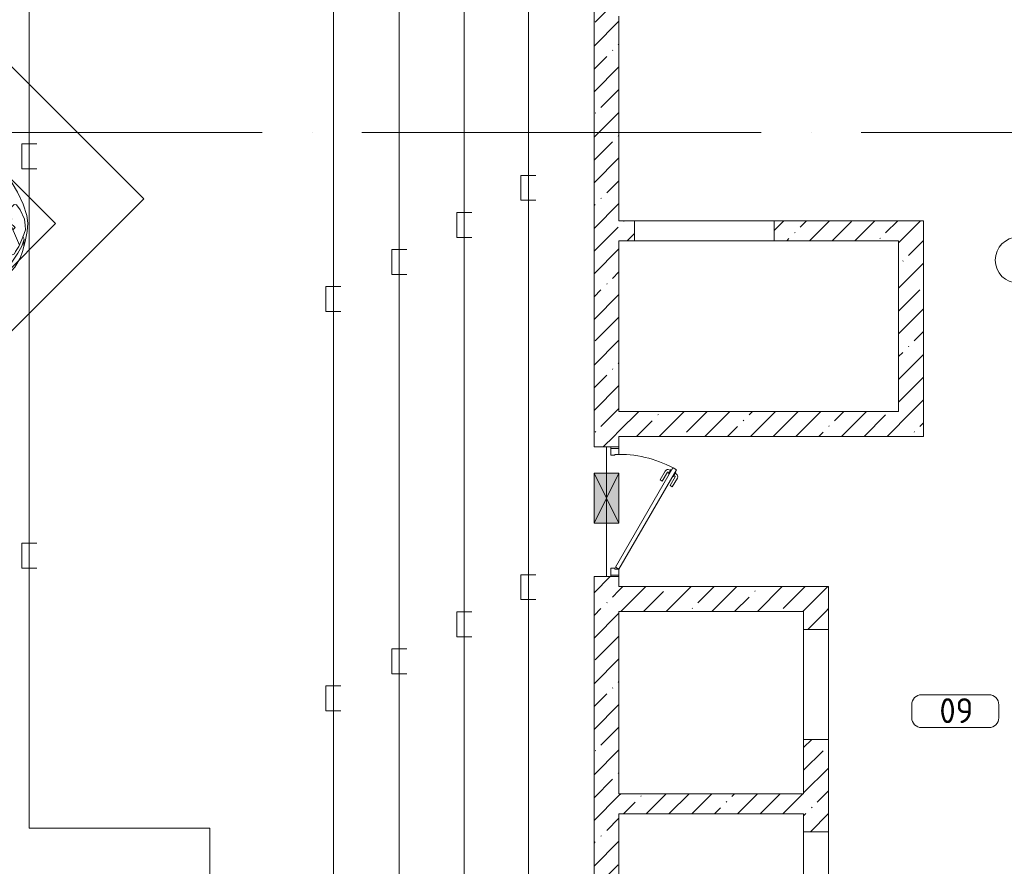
# Model space of a CAD drawing. Header units: millimetres. Extents: x -32229 to 291619, y -13689 to 125138.
# Tile 100 of 256: x 88952 to 98815, y 20798 to 29279. Entities that reach past the tile are written whole.
import ezdxf

# ---------------------------------------------------------------- set-up
doc = ezdxf.new("R2010")
doc.units = ezdxf.units.MM
doc.linetypes.add('ADSK_Линия сетки', pattern=[5000, 4000, -500, 0, -500])
for name, color, linetype, lineweight in [('A-____-NOTE-TEXT', 7, 'Continuous', 18), ('A-AREA-____-IDEN', 7, 'Continuous', 9), ('A-DETL-GENF-OTLN', 7, 'Continuous', 18), ('A-DOOR-____-MCUT', 7, 'Continuous', 9), ('A-DOOR-____-OTLN', 7, 'Continuous', 18), ('A-DOOR-FRAM-MCUT', 7, 'Continuous', 9), ('A-DOOR-OPNG-OTLN', 7, 'Continuous', 18), ('A-FLOR-____-OTLN', 7, 'Continuous', 18), ('A-GLAZ-____-MCUT', 7, 'Continuous', 9), ('A-GLAZ-____-OTLN', 7, 'Continuous', 18), ('A-WALL-____-MCUT', 7, 'Continuous', 40), ('A-WALL-____-PATT', 7, 'Continuous', 40), ('C-PRKG-____-OTLN', 7, 'Continuous', 18), ('S-GRID-____-OTLN', 7, 'Continuous', 9)]:
    doc.layers.add(name, color=color, linetype=linetype, lineweight=lineweight)
doc.layers.add('A-DETL-____-OTLN', color=7, linetype='Continuous', lineweight=9, true_color=0x00a600)
doc.styles.add('GOST Common_9', font='GOST_Common.ttf', dxfattribs={"height": 250})
pattern_1 = [(45, (0, 0), (-228.0985, 228.0985), []), (45, (228.1, 0), (-228.0985, 228.0985), [403.225, -80.645, 6.706, -73.939])]

# ---------------------------------------------------------------- blocks, each defined once
blk = doc.blocks.new('КР-Проем - Настраиваемый-4938767--02 ЭМ')
at = {"layer": 'A-DOOR-OPNG-OTLN', "color": 253, "lineweight": 13, "true_color": 0xaaaaaa}
for p, q in [((-700, 100), (700, 100)), ((-700, -100), (700, -100))]:
    blk.add_line(p, q, dxfattribs=at)
blk = doc.blocks.new('КР-Проем - Настраиваемый-4846183--02 ЭМ')
at = {"layer": 'A-DOOR-OPNG-OTLN', "color": 253, "lineweight": 13, "true_color": 0xaaaaaa}
for p, q in [((-550, 125), (550, 125)), ((-550, -125), (550, -125))]:
    blk.add_line(p, q, dxfattribs=at)
blk = doc.blocks.new('АР_Машиноместо - 4900x2400_М__5300х2500_-2211001--02 ЭМ')
at = {"layer": 'A-DETL-GENF-OTLN', "color": 253, "lineweight": 13, "true_color": 0xaaaaaa}
for p, q in [((943.3, -845.1), (815.8, -891)), ((1044.2, -818.6), (943.3, -845.1)), ((1132.7, -806), (1044.2, -818.6)), ((1250, -800), (1132.7, -806)), ((1250, -800), (1367.3, -806)), ((1367.3, -806), (1455.8, -818.6)), ((1455.8, -818.6), (1556.7, -845.1)), ((1556.7, -845.1), (1684.2, -891)), ((711.9, -946.2), (647.2, -992.8)), ((800.1, -952.6), (700.9, -989.1)), ((815.8, -891), (711.9, -946.2)), ((859, -944.1), (800.1, -952.6)), ((877.7, -958.9), (859, -944.1)), ((877.7, -991.4), (877.7, -958.9)), ((1127.4, -979.8), (1000.2, -994.5)), ((1250, -977.6), (1127.4, -979.8)), ((1250, -977.6), (1372.6, -979.8)), ((1372.6, -979.8), (1499.8, -994.5)), ((1622.3, -958.9), (1641, -944.1)), ((1622.3, -991.4), (1622.3, -958.9)), ((1641, -944.1), (1699.9, -952.6)), ((1684.2, -891), (1788.1, -946.2)), ((1699.9, -952.6), (1799.1, -989.1)), ((1788.1, -946.2), (1852.8, -992.8)), ((593.2, -1056.8), (539.3, -1140.4)), ((617.9, -1057.3), (586.9, -1126.3)), ((647.2, -992.8), (593.2, -1056.8)), ((654.7, -1024.4), (617.9, -1057.3)), ((700.9, -989.1), (655, -1024.3)), ((841.1, -1225.9), (877.7, -991.4)), ((882.6, -1027.5), (853.8, -1167.4)), ((1000.2, -994.5), (871.4, -1031.3)), ((1499.8, -994.5), (1628.6, -1031.3)), ((1617.4, -1027.5), (1646.2, -1167.4)), ((1658.9, -1225.9), (1622.3, -991.4)), ((1799.1, -989.1), (1845, -1024.3)), ((1845.3, -1024.4), (1882.1, -1057.3)), ((1852.8, -992.8), (1906.8, -1056.8)), ((1882.1, -1057.3), (1913.1, -1126.3)), ((1906.8, -1056.8), (1960.7, -1140.4)), ((539.3, -1140.4), (487.4, -1232.1)), ((540.4, -1159.6), (516.2, -1180.5)), ((561.3, -1132.6), (540.4, -1159.6)), ((586.9, -1126.3), (548.2, -1220.1)), ((589, -1121.6), (561.3, -1132.6)), ((853.8, -1167.4), (826.8, -1300.9)), ((1646.2, -1167.4), (1673.2, -1300.9)), ((1911, -1121.6), (1938.7, -1132.6)), ((1913.1, -1126.3), (1951.8, -1220.1)), ((1938.7, -1132.6), (1959.6, -1159.6)), ((1959.6, -1159.6), (1983.8, -1180.5)), ((1960.7, -1140.4), (2012.6, -1232.1)), ((487.4, -1232.1), (455.7, -1296.1)), ((535, -1280.6), (527.2, -1305.2)), ((548.2, -1220.1), (535, -1280.6)), ((580.7, -1327.1), (841.1, -1225.9)), ((876.3, -1278.7), (828.3, -1293.7)), ((978.6, -1254.6), (876.3, -1278.7)), ((1084.1, -1236), (978.6, -1254.6)), ((1083.6, -1274.6), (1007.1, -1283.7)), ((1159.1, -1267.9), (1083.6, -1274.6)), ((1182.5, -1227.5), (1084.1, -1236)), ((1250, -1266.6), (1159.1, -1267.9)), ((1250, -1223.7), (1182.5, -1227.5)), ((1250, -1223.7), (1317.5, -1227.5)), ((1250, -1266.6), (1340.9, -1267.9)), ((1317.5, -1227.5), (1415.9, -1236)), ((1340.9, -1267.9), (1416.4, -1274.6)), ((1415.9, -1236), (1521.4, -1254.6)), ((1416.4, -1274.6), (1492.9, -1283.7)), ((1521.4, -1254.6), (1623.7, -1278.7)), ((1623.7, -1278.7), (1671.7, -1293.7)), ((1919.3, -1327.1), (1658.9, -1225.9)), ((1951.8, -1220.1), (1965, -1280.6)), ((1965, -1280.6), (1972.8, -1305.2)), ((2012.6, -1232.1), (2044.3, -1296.1)), ((455.7, -1296.1), (430.8, -1396.6)), ((527.2, -1305.2), (531.8, -1326)), ((531.8, -1326), (554.4, -1333.3)), ((554.4, -1333.3), (580.7, -1327.1)), ((826.8, -1300.9), (770, -1576.5)), ((873.8, -1361.2), (809.9, -1383.1)), ((859.1, -1321.2), (819.9, -1334.4)), ((925.2, -1301.6), (859.1, -1321.2)), ((945.3, -1380.6), (871.4, -1401.1)), ((958.3, -1341.1), (873.8, -1361.2)), ((1007.1, -1283.7), (925.2, -1301.6)), ((1059, -1354.8), (945.3, -1380.6)), ((1035, -1323.2), (958.3, -1341.1)), ((1148.3, -1312.4), (1035, -1323.2)), ((1174.5, -1344.2), (1059, -1354.8)), ((1250, -1309.3), (1148.3, -1312.4)), ((1250, -1344.9), (1174.5, -1344.2)), ((1250, -1309.3), (1351.7, -1312.4)), ((1250, -1344.9), (1325.5, -1344.2)), ((1325.5, -1344.2), (1441, -1354.8)), ((1351.7, -1312.4), (1465, -1323.2)), ((1441, -1354.8), (1554.7, -1380.6)), ((1465, -1323.2), (1541.7, -1341.1)), ((1492.9, -1283.7), (1574.8, -1301.6)), ((1541.7, -1341.1), (1626.2, -1361.2)), ((1554.7, -1380.6), (1628.6, -1401.1)), ((1574.8, -1301.6), (1640.9, -1321.2)), ((1626.2, -1361.2), (1690.1, -1383.1)), ((1640.9, -1321.2), (1680.1, -1334.4)), ((1673.2, -1300.9), (1730, -1576.5)), ((1945.6, -1333.3), (1919.3, -1327.1)), ((1968.2, -1326), (1945.6, -1333.3)), ((1972.8, -1305.2), (1968.2, -1326)), ((2044.3, -1296.1), (2069.2, -1396.6)), ((430.8, -1396.6), (422, -1534.1)), ((887, -1446.5), (790.4, -1477.3)), ((871.4, -1401.1), (800.5, -1424.6)), ((973.4, -1459.7), (884.3, -1480.8)), ((986.2, -1425.6), (887, -1446.5)), ((1061.9, -1445.7), (973.4, -1459.7)), ((1070, -1410.4), (986.2, -1425.6)), ((1163.9, -1435.1), (1061.9, -1445.7)), ((1168.3, -1399.8), (1070, -1410.4)), ((1250, -1435.1), (1163.9, -1435.1)), ((1250, -1400.1), (1168.3, -1399.8)), ((1250, -1400.1), (1331.7, -1399.8)), ((1250, -1435.1), (1336.1, -1435.1)), ((1331.7, -1399.8), (1430, -1410.4)), ((1336.1, -1435.1), (1438.1, -1445.7)), ((1430, -1410.4), (1513.8, -1425.6)), ((1438.1, -1445.7), (1526.6, -1459.7)), ((1513.8, -1425.6), (1613, -1446.5)), ((1526.6, -1459.7), (1615.7, -1480.8)), ((1613, -1446.5), (1709.6, -1477.3)), ((1628.6, -1401.1), (1699.5, -1424.6)), ((2069.2, -1396.6), (2078, -1534.1)), ((422, -1534.1), (422, -1662.9)), ((770, -1576.5), (718.3, -1834.2)), ((881.7, -1536.4), (770, -1576.5)), ((884.3, -1480.8), (782, -1518.1)), ((994.9, -1509.3), (881.7, -1536.4)), ((1060, -1496.1), (994.9, -1509.3)), ((1159.3, -1489.1), (1060, -1496.1)), ((1250, -1488.3), (1159.3, -1489.1)), ((1250, -1488.3), (1340.7, -1489.1)), ((1340.7, -1489.1), (1440, -1496.1)), ((1440, -1496.1), (1505.1, -1509.3)), ((1505.1, -1509.3), (1618.3, -1536.4)), ((1615.7, -1480.8), (1718, -1518.1)), ((1618.3, -1536.4), (1730, -1576.5)), ((1730, -1576.5), (1781.7, -1834.2)), ((2078, -1534.1), (2078, -1662.9)), ((422, -1662.9), (434.8, -1820.7)), ((1123.5, -1670.9), (1107.2, -1689.8)), ((1147.5, -1650.5), (1123.5, -1670.9)), ((1184.7, -1635.7), (1147.5, -1650.5)), ((1217.8, -1629.1), (1184.7, -1635.7)), ((1217.8, -1629.1), (1250, -1626.8)), ((1282.2, -1629.1), (1250, -1626.8)), ((1282.2, -1629.1), (1315.3, -1635.7)), ((1315.3, -1635.7), (1352.5, -1650.5)), ((1352.5, -1650.5), (1376.5, -1670.9)), ((1376.5, -1670.9), (1392.8, -1689.8)), ((2078, -1662.9), (2065.2, -1820.7)), ((917, -1761.1), (837.5, -1812.1)), ((1004.2, -1721.4), (917, -1761.1)), ((1064.9, -1700.5), (1004.2, -1721.4)), ((1107.2, -1689.8), (1064.9, -1700.5)), ((1392.8, -1689.8), (1435.1, -1700.5)), ((1435.1, -1700.5), (1495.8, -1721.4)), ((1495.8, -1721.4), (1583, -1761.1)), ((1583, -1761.1), (1662.5, -1812.1)), ((434.8, -1820.7), (444.9, -1956.8)), ((761.1, -1871.7), (690.7, -1941.6)), ((718.3, -1834.2), (705.7, -1926.7)), ((837.5, -1812.1), (761.1, -1871.7)), ((1662.5, -1812.1), (1738.9, -1871.7)), ((1738.9, -1871.7), (1809.3, -1941.6)), ((1781.7, -1834.2), (1794.3, -1926.7)), ((2065.2, -1820.7), (2055.1, -1956.8)), ((444.9, -1956.8), (453, -2159.1)), ((690.7, -1941.6), (634.6, -2015)), ((1809.3, -1941.6), (1865.4, -2015)), ((2055.1, -1956.8), (2047, -2159.1)), ((475.1, -2041), (447.5, -2034.4)), ((525.5, -2074.6), (475.1, -2041)), ((634.6, -2015), (580.7, -2105.7)), ((1865.4, -2015), (1919.3, -2105.7)), ((1974.5, -2074.6), (2024.9, -2041)), ((2024.9, -2041), (2052.5, -2034.4)), ((453, -2159.1), (455, -2238.9)), ((578.8, -2112.6), (525.5, -2074.6)), ((567.1, -2153.8), (564.3, -2195.4)), ((580.7, -2105.7), (567.1, -2153.8)), ((619.7, -2168.6), (600.3, -2072.7)), ((647.3, -2254.2), (619.7, -2168.6)), ((1852.7, -2254.2), (1880.3, -2168.6)), ((1880.3, -2168.6), (1899.7, -2072.7)), ((1919.3, -2105.7), (1932.9, -2153.8)), ((1921.2, -2112.6), (1974.5, -2074.6)), ((1932.9, -2153.8), (1935.7, -2195.4)), ((2047, -2159.1), (2045, -2238.9)), ((335.2, -2322.3), (381.7, -2266.4)), ((381.7, -2266.4), (417.4, -2243.4)), ((417.4, -2243.4), (445.1, -2238.7)), ((445.1, -2238.7), (481.8, -2239.5)), ((505.1, -2230), (467.5, -2239.2)), ((482, -2235.6), (479.1, -2288.7)), ((536.7, -2211.8), (505.1, -2230)), ((586.6, -2231.3), (510.1, -2227.1)), ((564.3, -2195.4), (536.7, -2211.8)), ((579.9, -2213.8), (564.9, -2186.5)), ((600.8, -2263), (579.9, -2213.8)), ((633.8, -2340.5), (600.8, -2263)), ((685.1, -2322.3), (647.3, -2254.2)), ((1814.9, -2322.3), (1852.7, -2254.2)), ((1866.2, -2340.5), (1899.2, -2263)), ((1899.2, -2263), (1920.1, -2213.8)), ((1913.4, -2231.3), (1989.9, -2227.1)), ((1920.1, -2213.8), (1935.1, -2186.5)), ((1935.7, -2195.4), (1963.3, -2211.8)), ((1963.3, -2211.8), (1994.9, -2230)), ((1994.9, -2230), (2032.5, -2239.2)), ((2018, -2235.6), (2020.9, -2288.7)), ((2054.9, -2238.7), (2018.2, -2239.5)), ((2082.6, -2243.4), (2054.9, -2238.7)), ((2118.3, -2266.4), (2082.6, -2243.4)), ((2164.8, -2322.3), (2118.3, -2266.4)), ((333.1, -2350.6), (335.2, -2322.3)), ((341.2, -2366.2), (333.1, -2350.6)), ((384.4, -2347.9), (341.2, -2366.2)), ((417.4, -2333.8), (384.4, -2347.9)), ((449.8, -2306.1), (417.4, -2333.8)), ((470, -2290), (449.8, -2306.1)), ((454.5, -2423.6), (456, -2301.1)), ((493.6, -2288.6), (470, -2290)), ((523.3, -2281.2), (493.6, -2288.6)), ((559, -2282.6), (523.3, -2281.2)), ((580.6, -2296), (559, -2282.6)), ((630.6, -2332.9), (580.6, -2296)), ((603.5, -2534.3), (606.1, -2314.9)), ((656.7, -2380.3), (633.8, -2340.5)), ((710, -2355.4), (685.1, -2322.3)), ((734.3, -2368.8), (710, -2355.4)), ((929.1, -2364.1), (772.7, -2371.5)), ((1115.2, -2358.7), (929.1, -2364.1)), ((1250, -2357.8), (1115.2, -2358.7)), ((1250, -2357.8), (1384.8, -2358.7)), ((1384.8, -2358.7), (1570.9, -2364.1)), ((1570.9, -2364.1), (1727.3, -2371.5)), ((1765.7, -2368.8), (1790, -2355.4)), ((1790, -2355.4), (1814.9, -2322.3)), ((1843.3, -2380.3), (1866.2, -2340.5)), ((1869.4, -2332.9), (1919.4, -2296)), ((1896.5, -2534.3), (1893.9, -2314.9)), ((1919.4, -2296), (1941, -2282.6)), ((1941, -2282.6), (1976.7, -2281.2)), ((1976.7, -2281.2), (2006.4, -2288.6)), ((2006.4, -2288.6), (2030, -2290)), ((2030, -2290), (2050.2, -2306.1)), ((2045.5, -2423.6), (2044, -2301.1)), ((2050.2, -2306.1), (2082.6, -2333.8)), ((2082.6, -2333.8), (2115.6, -2347.9)), ((2115.6, -2347.9), (2158.8, -2366.2)), ((2158.8, -2366.2), (2166.9, -2350.6)), ((2166.9, -2350.6), (2164.8, -2322.3)), ((456.8, -2613.6), (454.5, -2423.6)), ((672.8, -2399.7), (656.7, -2380.3)), ((684.8, -2406.5), (667.8, -2638.3)), ((700.6, -2415.4), (672.8, -2399.7)), ((813.8, -2416.7), (700.6, -2415.4)), ((772.7, -2371.5), (734.3, -2368.8)), ((999.2, -2409.3), (813.8, -2416.7)), ((1132.7, -2404.6), (999.2, -2409.3)), ((1250, -2406.6), (1132.7, -2404.6)), ((1250, -2406.6), (1367.3, -2404.6)), ((1367.3, -2404.6), (1500.8, -2409.3)), ((1500.8, -2409.3), (1686.2, -2416.7)), ((1686.2, -2416.7), (1799.4, -2415.4)), ((1727.3, -2371.5), (1765.7, -2368.8)), ((1799.4, -2415.4), (1827.2, -2399.7)), ((1815.2, -2406.5), (1832.2, -2638.3)), ((1827.2, -2399.7), (1843.3, -2380.3)), ((2043.2, -2613.6), (2045.5, -2423.6)), ((604.4, -2850.8), (603.5, -2534.3)), ((1895.6, -2850.8), (1896.5, -2534.3)), ((456.1, -2818.3), (456.8, -2613.6)), ((667.8, -2638.3), (659.3, -2936)), ((1832.2, -2638.3), (1840.7, -2936)), ((2043.9, -2818.3), (2043.2, -2613.6)), ((446, -2964.8), (456.1, -2818.3)), ((604.4, -2919.4), (604.4, -2850.8)), ((1895.6, -2919.4), (1895.6, -2850.8)), ((2054, -2964.8), (2043.9, -2818.3)), ((618.7, -2966.7), (604.4, -2919.4)), ((659.3, -2936), (676.4, -3260.1)), ((1840.7, -2936), (1823.6, -3260.1)), ((1881.3, -2966.7), (1895.6, -2919.4)), ((432.8, -3149.3), (446, -2964.8)), ((485.6, -3046.1), (480.8, -3085)), ((504.5, -3046.6), (485.6, -3046.1)), ((512.2, -3061.4), (504.5, -3046.6)), ((643.6, -3024.6), (618.7, -2966.7)), ((665.1, -3046.1), (643.6, -3024.6)), ((1834.9, -3046.1), (1856.4, -3024.6)), ((1856.4, -3024.6), (1881.3, -2966.7)), ((1987.8, -3061.4), (1995.5, -3046.6)), ((1995.5, -3046.6), (2014.4, -3046.1)), ((2014.4, -3046.1), (2019.2, -3085)), ((2067.2, -3149.3), (2054, -2964.8)), ((415.7, -3305.9), (432.8, -3149.3)), ((456.9, -3174.2), (432.9, -3148.3)), ((480.8, -3085), (474.8, -3179.9)), ((510.9, -3094.6), (512.2, -3061.4)), ((515.3, -3213.7), (510.9, -3094.6)), ((1984.7, -3213.7), (1989.1, -3094.6)), ((1989.1, -3094.6), (1987.8, -3061.4)), ((2019.2, -3085), (2025.2, -3179.9)), ((2043.1, -3174.2), (2067.1, -3148.3)), ((2084.3, -3305.9), (2067.1, -3148.3)), ((475.2, -3173.5), (456.9, -3174.2)), ((474.8, -3179.9), (462.2, -3347.3)), ((558.4, -3165.4), (513.6, -3168)), ((522.2, -3303.2), (515.3, -3213.7)), ((579.5, -3167.7), (558.4, -3165.4)), ((601.7, -3179.4), (579.5, -3167.7)), ((612.1, -3245.7), (599.8, -3262.3)), ((654.5, -3228.1), (601.7, -3179.4)), ((626.8, -3246.1), (612.1, -3245.7)), ((643.2, -3259.9), (626.8, -3246.1)), ((674.6, -3227.6), (654.5, -3228.1)), ((1825.4, -3227.6), (1845.5, -3228.1)), ((1845.5, -3228.1), (1898.3, -3179.4)), ((1856.8, -3259.9), (1873.2, -3246.1)), ((1873.2, -3246.1), (1887.9, -3245.7)), ((1887.9, -3245.7), (1900.2, -3262.3)), ((1898.3, -3179.4), (1920.5, -3167.7)), ((1920.5, -3167.7), (1941.6, -3165.4)), ((1941.6, -3165.4), (1986.4, -3168)), ((1977.8, -3303.2), (1984.7, -3213.7)), ((2024.8, -3173.5), (2043.1, -3174.2)), ((2025.2, -3179.9), (2037.8, -3347.3)), ((397.1, -3474.2), (415.7, -3305.9)), ((462.2, -3347.3), (456.6, -3434.5)), ((564.6, -3349.7), (522.2, -3303.2)), ((569.7, -3360.7), (564.6, -3349.7)), ((599.8, -3262.3), (593.6, -3292.5)), ((593.6, -3292.5), (597.1, -3327.4)), ((597.1, -3327.4), (605.2, -3346.8)), ((605.2, -3346.8), (620, -3369.3)), ((657.2, -3286.3), (643.2, -3259.9)), ((654.1, -3360.7), (658.7, -3344.5)), ((661.1, -3321.2), (657.2, -3286.3)), ((658.7, -3344.5), (661.1, -3321.2)), ((676.4, -3260.1), (695.7, -3502.8)), ((1823.6, -3260.1), (1804.3, -3502.8)), ((1838.9, -3321.2), (1842.8, -3286.3)), ((1841.3, -3344.5), (1838.9, -3321.2)), ((1845.9, -3360.7), (1841.3, -3344.5)), ((1842.8, -3286.3), (1856.8, -3259.9)), ((1894.8, -3346.8), (1880, -3369.3)), ((1902.9, -3327.4), (1894.8, -3346.8)), ((1900.2, -3262.3), (1906.4, -3292.5)), ((1906.4, -3292.5), (1902.9, -3327.4)), ((1930.3, -3360.7), (1935.4, -3349.7)), ((1935.4, -3349.7), (1977.8, -3303.2)), ((2037.8, -3347.3), (2043.4, -3434.5)), ((2102.9, -3474.2), (2084.3, -3305.9)), ((456.6, -3434.5), (466.2, -3441.1)), ((466.2, -3441.1), (481.5, -3439.1)), ((481.5, -3439.1), (508, -3422.8)), ((508, -3422.8), (566.8, -3375.1)), ((566.8, -3375.1), (569.7, -3360.7)), ((620, -3369.3), (638.7, -3372.5)), ((638.7, -3372.5), (654.1, -3360.7)), ((690.2, -3433.7), (654.7, -3470.4)), ((744.1, -3447.2), (691.3, -3447.2)), ((773, -3424.2), (744.1, -3447.2)), ((744.3, -3447), (773.2, -3472.4)), ((811.1, -3414.8), (773, -3424.2)), ((853.3, -3407.2), (811.1, -3414.8)), ((825.6, -3512.1), (821, -3413)), ((965.3, -3397.8), (853.3, -3407.2)), ((1102.5, -3394.3), (965.3, -3397.8)), ((1250, -3391.3), (1102.5, -3394.3)), ((1250, -3391.3), (1397.5, -3394.3)), ((1397.5, -3394.3), (1534.7, -3397.8)), ((1534.7, -3397.8), (1646.7, -3407.2)), ((1646.7, -3407.2), (1688.9, -3414.8)), ((1674.4, -3512.1), (1679, -3413)), ((1688.9, -3414.8), (1727, -3424.2)), ((1755.7, -3447), (1726.8, -3472.4)), ((1727, -3424.2), (1755.7, -3447)), ((1755.7, -3447.2), (1808.7, -3447.2)), ((1809.8, -3433.7), (1845.3, -3470.4)), ((1861.3, -3372.5), (1845.9, -3360.7)), ((1880, -3369.3), (1861.3, -3372.5)), ((1933.2, -3375.1), (1930.3, -3360.7)), ((1992, -3422.8), (1933.2, -3375.1)), ((2018.5, -3439.1), (1992, -3422.8)), ((2033.8, -3441.1), (2018.5, -3439.1)), ((2043.4, -3434.5), (2033.8, -3441.1)), ((390.2, -3630), (397.1, -3474.2)), ((598.3, -3518.6), (537.9, -3567)), ((624.9, -3501.2), (598.3, -3518.6)), ((654.7, -3470.4), (624.9, -3501.2)), ((773.2, -3472.4), (825.6, -3512.1)), ((840.1, -3687.8), (826.6, -3509.6)), ((1250, -3520.1), (827.2, -3517.2)), ((1250, -3520.1), (1672.8, -3517.2)), ((1659.9, -3687.8), (1673.4, -3509.6)), ((1726.8, -3472.4), (1674.4, -3512.1)), ((1845.3, -3470.4), (1875.1, -3501.2)), ((1875.1, -3501.2), (1901.7, -3518.6)), ((1901.7, -3518.6), (1962.1, -3567)), ((2109.8, -3630), (2102.9, -3474.2)), ((384, -3802.9), (390.2, -3630)), ((438.6, -3629.8), (403.8, -3665.5)), ((491.4, -3594.2), (438.6, -3629.8)), ((537.9, -3567), (491.4, -3594.2)), ((1962.1, -3567), (2008.6, -3594.2)), ((2008.6, -3594.2), (2061.4, -3629.8)), ((2061.4, -3629.8), (2096.2, -3665.5)), ((2116, -3802.9), (2109.8, -3630)), ((403.8, -3665.5), (388.1, -3688.4)), ((863.9, -3917.5), (840.1, -3687.8)), ((1636.1, -3917.5), (1659.9, -3687.8)), ((2096.2, -3665.5), (2111.9, -3688.4)), ((387.4, -3958.4), (384, -3802.9)), ((2112.6, -3958.4), (2116, -3802.9)), ((893.6, -4121.6), (863.9, -3917.5)), ((1606.4, -4121.6), (1636.1, -3917.5)), ((416.4, -4059.2), (387.4, -3958.4)), ((2083.6, -4059.2), (2112.6, -3958.4)), ((458.6, -4167), (416.4, -4059.2)), ((914, -4272.5), (893.6, -4121.6)), ((1586, -4272.5), (1606.4, -4121.6)), ((2041.4, -4167), (2083.6, -4059.2)), ((522.5, -4267.9), (458.6, -4167)), ((1977.5, -4267.9), (2041.4, -4167)), ((596.3, -4340.6), (522.5, -4267.9)), ((955.5, -4283.9), (861, -4259.4)), ((861.2, -4260.3), (869.3, -4451.1)), ((1050.4, -4297.3), (955.5, -4283.9)), ((1146, -4306.7), (1050.4, -4297.3)), ((1250, -4312), (1146, -4306.7)), ((1250, -4312), (1354, -4306.7)), ((1354, -4306.7), (1449.6, -4297.3)), ((1449.6, -4297.3), (1544.5, -4283.9)), ((1544.5, -4283.9), (1639, -4259.4)), ((1638.8, -4260.3), (1630.7, -4451.1)), ((1903.7, -4340.6), (1977.5, -4267.9)), ((686, -4391.6), (596.3, -4340.6)), ((804.4, -4436.7), (686, -4391.6)), ((927, -4466.6), (804.4, -4436.7)), ((1573, -4466.6), (1695.6, -4436.7)), ((1695.6, -4436.7), (1814, -4391.6)), ((1814, -4391.6), (1903.7, -4340.6)), ((1114.6, -4493), (927, -4466.6)), ((1250, -4500), (1114.6, -4493)), ((1250, -4500), (1385.4, -4493)), ((1385.4, -4493), (1573, -4466.6))]:
    blk.add_line(p, q, dxfattribs=at)
at = {"layer": 'A-DETL-GENF-OTLN', "color": 254, "lineweight": 13, "true_color": 0xd4d4d4}
for p, q in [((792.9, -1076.2), (791.2, -1114.5)), ((823.3, -1074.4), (792.9, -1076.2)), ((824.1, -1063.7), (818.8, -1102.9)), ((827.7, -1045), (824.1, -1063.7)), ((871.3, -1031.9), (827.7, -1045)), ((1628.7, -1031.9), (1672.3, -1045)), ((1672.3, -1045), (1675.9, -1063.7)), ((1675.9, -1063.7), (1681.2, -1102.9)), ((1676.7, -1074.4), (1707.1, -1076.2)), ((1707.1, -1076.2), (1708.8, -1114.5)), ((561.7, -1132.1), (527.9, -1198.6)), ((818.8, -1102.9), (554, -1208.1)), ((709.1, -1112.7), (708.2, -1146.9)), ((737.7, -1113.6), (709.1, -1112.7)), ((772.6, -1121.3), (737.7, -1113.6)), ((1681.2, -1102.9), (1946, -1208.1)), ((1727.4, -1121.3), (1762.3, -1113.6)), ((1762.3, -1113.6), (1790.9, -1112.7)), ((1790.9, -1112.7), (1791.8, -1146.9)), ((1938.3, -1132.1), (1972.1, -1198.6)), ((507.4, -1274.3), (483.4, -1395.6)), ((527.9, -1198.6), (507.4, -1274.3)), ((1972.1, -1198.6), (1992.6, -1274.3)), ((1992.6, -1274.3), (2016.6, -1395.6)), ((483.4, -1395.6), (470.9, -1561.4)), ((2016.6, -1395.6), (2029.1, -1561.4)), ((470.9, -1561.4), (462.8, -1889.5)), ((2029.1, -1561.4), (2037.2, -1889.5)), ((462.8, -1889.5), (471.8, -2077.7)), ((2037.2, -1889.5), (2028.2, -2077.7)), ((471.8, -2077.7), (474.5, -2239.3)), ((2028.2, -2077.7), (2025.5, -2239.3)), ((483.3, -2571.4), (478, -2290)), ((570.6, -2291.4), (564.4, -2580.5)), ((1929.4, -2291.4), (1935.6, -2580.5)), ((2016.7, -2571.4), (2022, -2290)), ((728.4, -2415.7), (733.8, -2606.7)), ((1771.6, -2415.7), (1766.2, -2606.7)), ((477.8, -2754.7), (483.3, -2571.4)), ((564.4, -2580.5), (571.6, -2853.3)), ((733.8, -2606.7), (737.8, -2818.3)), ((1766.2, -2606.7), (1762.2, -2818.3)), ((1935.6, -2580.5), (1928.4, -2853.3)), ((2022.2, -2754.7), (2016.7, -2571.4)), ((473.9, -2913.7), (477.8, -2754.7)), ((2026.1, -2913.7), (2022.2, -2754.7)), ((571.6, -2853.3), (575.7, -2937.4)), ((737.8, -2818.3), (752.8, -3099)), ((1762.2, -2818.3), (1747.2, -3099)), ((1928.4, -2853.3), (1924.3, -2937.4)), ((466.3, -3036.3), (473.9, -2913.7)), ((575.7, -2937.4), (595.2, -2997.9)), ((1924.3, -2937.4), (1904.8, -2997.9)), ((2033.7, -3036.3), (2026.1, -2913.7)), ((462, -3136.6), (466.3, -3036.3)), ((512.5, -3053.2), (532.7, -3145.9)), ((595.2, -2997.9), (629, -3048.1)), ((629, -3048.1), (666.7, -3069.7)), ((1871, -3048.1), (1833.3, -3069.7)), ((1904.8, -2997.9), (1871, -3048.1)), ((1987.5, -3053.2), (1967.3, -3145.9)), ((2038, -3136.6), (2033.7, -3036.3)), ((439.5, -3468.5), (462, -3136.6)), ((532.7, -3145.9), (564, -3316.2)), ((752.8, -3099), (771.7, -3268.5)), ((1747.2, -3099), (1728.3, -3268.5)), ((1967.3, -3145.9), (1936, -3316.2)), ((2060.5, -3468.5), (2038, -3136.6)), ((564, -3316.2), (602.3, -3530.2)), ((771.7, -3268.5), (797.1, -3388.2)), ((1728.3, -3268.5), (1702.9, -3388.2)), ((1936, -3316.2), (1897.7, -3530.2)), ((734.6, -3405.8), (688.5, -3435.5)), ((797.1, -3388.2), (734.6, -3405.8)), ((749.1, -3450.8), (765.5, -3589.1)), ((870, -3377.1), (797.1, -3388.2)), ((957.1, -3368.9), (870, -3377.1)), ((1093.5, -3360.7), (957.1, -3368.9)), ((1250, -3360.7), (1093.5, -3360.7)), ((1250, -3360.7), (1406.5, -3360.7)), ((1406.5, -3360.7), (1542.9, -3368.9)), ((1542.9, -3368.9), (1630, -3377.1)), ((1630, -3377.1), (1702.9, -3388.2)), ((1702.9, -3388.2), (1765.4, -3405.8)), ((1750.9, -3450.8), (1734.5, -3589.1)), ((1765.4, -3405.8), (1811.5, -3435.5)), ((434.2, -3623.7), (439.5, -3468.5)), ((602.3, -3530.2), (673.6, -3827.1)), ((695.7, -3502.8), (723.2, -3741.5)), ((1804.3, -3502.8), (1776.8, -3741.5)), ((1897.7, -3530.2), (1826.4, -3827.1)), ((2065.8, -3623.7), (2060.5, -3468.5)), ((438.6, -3823.4), (434.2, -3623.7)), ((765.5, -3589.1), (785.7, -3746.6)), ((1734.5, -3589.1), (1714.3, -3746.6)), ((2061.4, -3823.4), (2065.8, -3623.7)), ((723.2, -3741.5), (786.9, -4128.3)), ((785.7, -3746.6), (819.4, -4000.8)), ((1714.3, -3746.6), (1680.6, -4000.8)), ((1776.8, -3741.5), (1713.1, -4128.3)), ((454.7, -3976.8), (438.6, -3823.4)), ((673.6, -3827.1), (722.7, -4001.8)), ((1826.4, -3827.1), (1777.3, -4001.8)), ((2045.3, -3976.8), (2061.4, -3823.4)), ((488.6, -4138.1), (454.7, -3976.8)), ((722.7, -4001.8), (771.7, -4149.8)), ((819.4, -4000.8), (849, -4182.8)), ((1680.6, -4000.8), (1651, -4182.8)), ((1777.3, -4001.8), (1728.3, -4149.8)), ((2011.4, -4138.1), (2045.3, -3976.8)), ((527.8, -4239.8), (488.6, -4138.1)), ((786.9, -4128.3), (821.1, -4289.8)), ((1713.1, -4128.3), (1678.9, -4289.8)), ((1972.2, -4239.8), (2011.4, -4138.1)), ((571.5, -4303.1), (527.8, -4239.8)), ((849, -4182.8), (861.2, -4260.3)), ((1651, -4182.8), (1638.8, -4260.3)), ((1928.5, -4303.1), (1972.2, -4239.8)), ((625, -4354.8), (571.5, -4303.1)), ((1875, -4354.8), (1928.5, -4303.1)), ((696.3, -4395.8), (625, -4354.8)), ((1803.7, -4395.8), (1875, -4354.8))]:
    blk.add_line(p, q, dxfattribs=at)
at = {"layer": 'C-PRKG-____-OTLN', "color": 253, "lineweight": 13, "true_color": 0xaaaaaa}
for p, q in [((2500, 0), (0, 0)), ((0, 0), (0, -5300)), ((2500, 0), (2500, -5300)), ((450, -800), (450, -4500)), ((450, -800), (2050, -800)), ((2050, -800), (2050, -4500)), ((450, -4500), (2050, -4500)), ((2500, -5300), (0, -5300))]:
    blk.add_line(p, q, dxfattribs=at)
blk = doc.blocks.new('АР_Дверь однопольная - 1300х2100h_лест__лифт_ холл-4724761--02 ЭМ')
at = {"layer": 'A-DOOR-____-MCUT', "color": 253, "lineweight": 13, "true_color": 0xaaaaaa}
for p, q in [((-420.9, 700), (-440.9, 665.4)), ((575, 125), (-420.9, 700)), ((-440.9, 665.4), (555, 90.4)), ((555, 90.4), (575, 125))]:
    blk.add_line(p, q, dxfattribs=at)
at = {"layer": 'A-DOOR-____-OTLN', "color": 253, "lineweight": 5, "true_color": 0xaaaaaa}
for p, q in [((-399.3, 687.5), (-395.3, 694.4)), ((-395.3, 694.4), (-352, 669.4)), ((-384.5, 688.2), (-378.4, 698.6)), ((-248.7, 658.3), (-337.5, 709.6)), ((-419.3, 652.9), (-423.3, 645.9)), ((-423.3, 645.9), (-380, 620.9)), ((-412.5, 639.7), (-418.5, 629.3)), ((-390.8, 627.2), (-396.8, 616.8)), ((-306.2, 558.7), (-395, 610)), ((-380, 620.9), (-376, 627.9)), ((-362.8, 675.7), (-356.8, 686.1)), ((-352, 669.4), (-356, 662.5)), ((-261.2, 636.7), (-350, 687.9)), ((-261.2, 636.7), (-248.7, 658.3)), ((-318.7, 537.1), (-407.5, 588.3)), ((-306.2, 558.7), (-318.7, 537.1))]:
    blk.add_line(p, q, dxfattribs=at)
for centre, radius, start, end in [((575, 125), 1150, 150, 180), ((-352.5, 683.6), 30, 60, 150), ((-392.5, 614.3), 30, 150, 240), ((-392.5, 614.3), 4.99, 150, 240), ((-352.5, 683.6), 4.99, 60, 150)]:
    blk.add_arc(centre, radius, start, end, dxfattribs=at)
at = {"layer": 'A-DOOR-FRAM-MCUT', "color": 253, "lineweight": 13, "true_color": 0xaaaaaa}
for p, q in [((-635, 125), (-650, 125)), ((-575, 125), (-635, 125)), ((-635, 125), (-635, 45)), ((-575, 85), (-575, 125)), ((635, 125), (575, 125)), ((575, 125), (575, 85)), ((635, 45), (635, 125)), ((635, 125), (650, 125)), ((-635, 45), (-650, 45)), ((-635, 45), (-565, 45)), ((-565, 85), (-575, 85)), ((-565, 45), (-565, 85)), ((575, 85), (565, 85)), ((565, 85), (565, 45)), ((565, 45), (635, 45)), ((635, 45), (650, 45))]:
    blk.add_line(p, q, dxfattribs=at)
blk = doc.blocks.new('АР_Отверстие прямоугольное - ЭОМ-3635346--02 ЭМ')
at = {"layer": 'A-GLAZ-____-OTLN', "lineweight": 13, "true_color": 0xf0f0f0}
blk.add_hatch(color=7, dxfattribs=at).paths.add_polyline_path([(375, 125), (-125, 125), (-125, -125), (375, -125)])
at = {"layer": 'A-GLAZ-____-MCUT', "color": 253, "lineweight": 13, "true_color": 0xaaaaaa}
for p, q in [((-125, 125), (-125, -125)), ((375, 125), (375, -125))]:
    blk.add_line(p, q, dxfattribs=at)
at = {"layer": 'A-GLAZ-____-OTLN', "color": 253, "lineweight": 5, "true_color": 0xaaaaaa}
for p, q in [((375, 125), (-125, -125)), ((-125, 125), (375, -125))]:
    blk.add_line(p, q, dxfattribs=at)
at = {"layer": 'A-GLAZ-____-OTLN', "color": 253, "lineweight": 13, "true_color": 0xaaaaaa}
for p, q in [((375, 125), (-125, 125)), ((-125, 125), (-125, -125)), ((375, -125), (375, 125)), ((-125, -125), (375, -125))]:
    blk.add_line(p, q, dxfattribs=at)
blk = doc.blocks.new('Наметкина 10_РД_АР_П_отсоединено_rvt-1--02 ЭМ')
at = {"layer": 'A-WALL-____-PATT', "lineweight": 5, "true_color": 0xaaaaaa}
h = blk.add_hatch(dxfattribs=at)
h.set_pattern_fill('FP_3', color=253, style=0, pattern_type=2)
h.set_pattern_definition(pattern_1)
h.paths.add_polyline_path([(94705.3, 25105), (94955.3, 25105), (94955.3, 35615), (94705.3, 35615), (94705.3, 26336.2)])
h = blk.add_hatch(dxfattribs=at)
h.set_pattern_fill('FP_3', color=253, style=0, pattern_type=2)
h.set_pattern_definition(pattern_1)
h.paths.add_polyline_path([(95110.3, 27065), (95110.3, 27265), (94955.3, 27265), (94955.3, 27065)])
h.paths.add_polyline_path([(97755.3, 27065), (97755.3, 27265), (96510.3, 27265), (96510.3, 27065)])
h = blk.add_hatch(dxfattribs=at)
h.set_pattern_fill('FP_3', color=253, style=0, pattern_type=2)
h.set_pattern_definition(pattern_1)
h.paths.add_polyline_path([(97907.3, 25355), (98005.3, 25355), (98005.3, 27265), (97755.3, 27265), (97755.3, 25355)])
h = blk.add_hatch(dxfattribs=at)
h.set_pattern_fill('FP_3', color=253, style=0, pattern_type=2)
h.set_pattern_definition(pattern_1)
h.paths.add_polyline_path([(98005.3, 25105), (98005.3, 25355), (94955.3, 25355), (94955.3, 25105), (97907.3, 25105)])
h = blk.add_hatch(dxfattribs=at)
h.set_pattern_fill('FP_3', color=253, style=0, pattern_type=2)
h.set_pattern_definition(pattern_1)
h.paths.add_polyline_path([(94955.3, 8200), (94955.3, 13600), (94705.3, 13600), (94705.3, 8200)])
h.paths.add_polyline_path([(94705.3, 15050), (94955.3, 15050), (94955.3, 23700), (94705.3, 23700), (94705.3, 15200)])
h.paths.add_polyline_path([(94705.3, 25000), (94955.3, 25000), (94955.3, 25105), (94705.3, 25105)])
h = blk.add_hatch(dxfattribs=at)
h.set_pattern_fill('FP_3', color=253, style=0, pattern_type=2)
h.set_pattern_definition(pattern_1)
h.paths.add_polyline_path([(96805.3, 23350), (97055.3, 23350), (97055.3, 23600), (94955.3, 23600), (94955.3, 23350), (95245.4, 23350)])
h = blk.add_hatch(dxfattribs=at)
h.set_pattern_fill('FP_3', color=253, style=0, pattern_type=2)
h.set_pattern_definition(pattern_1)
h.paths.add_polyline_path([(96805.3, 15450), (97055.3, 15450), (97055.3, 15995), (96805.3, 15995)])
h.paths.add_polyline_path([(96805.3, 17095), (97055.3, 17095), (97055.3, 18020), (96805.3, 18020), (96805.3, 17275)])
h.paths.add_polyline_path([(96805.3, 19120), (97055.3, 19120), (97055.3, 20045), (96805.3, 20045), (96805.3, 19300)])
h.paths.add_polyline_path([(97055.3, 21145), (97055.3, 22070), (96805.3, 22070), (96805.3, 21145)])
h.paths.add_polyline_path([(96805.3, 23170), (97055.3, 23170), (97055.3, 23350), (96805.3, 23350)])
h = blk.add_hatch(dxfattribs=at)
h.set_pattern_fill('FP_3', color=253, style=0, pattern_type=2)
h.set_pattern_definition(pattern_1)
h.paths.add_polyline_path([(96805.3, 21325), (96805.3, 21525), (94955.3, 21525), (94955.3, 21325), (95245.4, 21325)])
at = {"layer": 'A-FLOR-____-OTLN', "color": 253, "lineweight": 13, "true_color": 0xaaaaaa}
for p, q in [((95110.3, 27265), (96510.3, 27265)), ((94830.3, 24735), (94830.3, 25000)), ((94830.3, 25000), (94830.3, 24735)), ((94830.3, 24235), (94830.3, 24735)), ((94830.3, 24735), (94830.3, 24235)), ((94830.3, 23700), (94830.3, 24235)), ((94830.3, 24235), (94830.3, 23700)), ((97055.3, 23170), (97055.3, 22070)), ((97055.3, 21145), (97055.3, 20045))]:
    blk.add_line(p, q, dxfattribs=at)
at = {"layer": 'A-WALL-____-MCUT', "color": 253, "lineweight": 13, "true_color": 0xaaaaaa}
for p, q in [((94705.3, 35615), (94705.3, 25105)), ((94955.3, 27265), (94955.3, 29315)), ((95110.3, 27265), (94955.3, 27265)), ((95110.3, 27065), (95110.3, 27265)), ((97755.3, 27265), (96510.3, 27265)), ((96510.3, 27265), (96510.3, 27065)), ((98005.3, 27265), (97755.3, 27265)), ((98005.3, 25355), (98005.3, 27265)), ((94955.3, 25355), (94955.3, 27065)), ((94955.3, 27065), (95110.3, 27065)), ((96510.3, 27065), (97755.3, 27065)), ((97755.3, 27065), (97755.3, 25355)), ((97755.3, 25355), (94955.3, 25355)), ((98005.3, 25105), (98005.3, 25355)), ((94705.3, 25105), (94705.3, 25000)), ((94955.3, 25105), (98005.3, 25105)), ((94955.3, 25000), (94955.3, 25105)), ((94705.3, 25000), (94955.3, 25000)), ((94705.3, 23700), (94705.3, 15200)), ((94955.3, 23700), (94705.3, 23700)), ((94955.3, 23600), (94955.3, 23700)), ((97055.3, 23600), (94955.3, 23600)), ((97055.3, 23350), (97055.3, 23600)), ((94955.3, 23350), (96805.3, 23350)), ((94955.3, 21525), (94955.3, 23350)), ((96805.3, 23350), (96805.3, 23170)), ((97055.3, 23170), (97055.3, 23350)), ((96805.3, 23170), (97055.3, 23170)), ((97055.3, 22070), (96805.3, 22070)), ((96805.3, 22070), (96805.3, 21525)), ((97055.3, 21145), (97055.3, 22070)), ((96805.3, 21525), (94955.3, 21525)), ((94955.3, 19500), (94955.3, 21325)), ((94955.3, 21325), (96805.3, 21325)), ((96805.3, 21325), (96805.3, 21145)), ((96805.3, 21145), (97055.3, 21145))]:
    blk.add_line(p, q, dxfattribs=at)
at = {"layer": 'A-DOOR-____-OTLN', "color": 253, "lineweight": 13, "true_color": 0xaaaaaa}
for name, p, rotation in [('КР-Проем - Настраиваемый-4938767--02 ЭМ', (95810.3, 27165), 180), ('АР_Дверь однопольная - 1300х2100h_лест__лифт_ холл-4724761--02 ЭМ', (94830.3, 24350), 269.9999999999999), ('КР-Проем - Настраиваемый-4846183--02 ЭМ', (96930.3, 22620), 269.9999999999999), ('КР-Проем - Настраиваемый-4846183--02 ЭМ', (96930.3, 20595), 269.9999999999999)]:
    blk.add_blockref(name, p, dxfattribs=dict(at, rotation=rotation))
at = {"layer": 'A-GLAZ-____-OTLN', "color": 253, "lineweight": 13, "true_color": 0xaaaaaa, "rotation": 269.9999999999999}
blk.add_blockref('АР_Отверстие прямоугольное - ЭОМ-3635346--02 ЭМ', (94830.3, 24610), dxfattribs=at)
at = {"layer": 'C-PRKG-____-OTLN', "color": 253, "lineweight": 13, "true_color": 0xaaaaaa, "rotation": 315.0000000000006}
blk.add_blockref('АР_Машиноместо - 4900x2400_М__5300х2500_-2211001--02 ЭМ', (88427, 29251.1), dxfattribs=at)
blk = doc.blocks.new('Марка помещения 2 - Марка помещения 2-1605974--02 ЭМ')
at = {"layer": 'A-AREA-____-IDEN', "color": 253, "true_color": 0xaaaaaa}
for p, q in [((-1.797, 0.841), (1.569, 0.841)), ((-2.297, -0.309), (-2.297, 0.341)), ((2.069, 0.341), (2.069, -0.309)), ((1.569, -0.809), (-1.797, -0.809))]:
    blk.add_line(p, q, dxfattribs=at)
for centre, start, end in [((-1.797, 0.341), 90, 180), ((1.569, 0.341), 0, 90), ((-1.797, -0.309), 180, 270), ((1.569, -0.309), 270, 360)]:
    blk.add_arc(centre, 0.5, start, end, dxfattribs=at)

msp = doc.modelspace()

# ---------------------------------------------------------------- linework, layer by layer
at = {"layer": 'A-____-NOTE-TEXT', "color": 1, "lineweight": 9, "true_color": 0xff0000}
msp.add_circle((98954.1, 26870.5), 230, dxfattribs=at)
at = {"layer": 'A-DETL-____-OTLN', "color": 5, "true_color": 0x0000ff}
for p, q in [((89047.7, 21179.5), (89047.7, 59051.1)), ((89122.7, 28036.4), (88972.7, 28036.4)), ((88972.7, 28036.4), (88972.7, 27786.4)), ((88972.7, 27786.4), (89122.7, 27786.4)), ((89122.7, 24036.4), (88972.7, 24036.4)), ((88972.7, 24036.4), (88972.7, 23786.4)), ((88972.7, 23786.4), (89122.7, 23786.4)), ((90855.3, 21179.5), (89047.7, 21179.5)), ((90855.3, 2225), (90855.3, 21179.5))]:
    msp.add_line(p, q, dxfattribs=at)
at = {"layer": 'A-DETL-____-OTLN', "color": 36, "true_color": 0x804000}
for p, q in [((93405.4, 46521.4), (93405.4, 14534.6)), ((92754.5, 45863), (92754.5, 14284.6)), ((92094.5, 37832.3), (92094.5, 14034.7)), ((94048.7, 37832.3), (94048.7, 14784.6)), ((94123.7, 27719.6), (93973.7, 27719.6)), ((93973.7, 27719.6), (93973.7, 27469.6)), ((93973.7, 27469.6), (94123.7, 27469.6)), ((93480.4, 27348.3), (93330.4, 27348.3)), ((93330.4, 27348.3), (93330.4, 27098.3)), ((93330.4, 27098.3), (93480.4, 27098.3)), ((92829.5, 26976.9), (92679.5, 26976.9)), ((92679.5, 26976.9), (92679.5, 26726.9)), ((92679.5, 26726.9), (92829.5, 26726.9)), ((92169.5, 26605.5), (92019.5, 26605.5)), ((92019.5, 26605.5), (92019.5, 26355.5)), ((92019.5, 26355.5), (92169.5, 26355.5)), ((94123.7, 23719.6), (93973.7, 23719.6)), ((93973.7, 23719.6), (93973.7, 23469.6)), ((93973.7, 23469.6), (94123.7, 23469.6)), ((93480.4, 23348.3), (93330.4, 23348.3)), ((93330.4, 23348.3), (93330.4, 23098.3)), ((93330.4, 23098.3), (93480.4, 23098.3)), ((92829.5, 22976.9), (92679.5, 22976.9)), ((92679.5, 22976.9), (92679.5, 22726.9)), ((92679.5, 22726.9), (92829.5, 22726.9)), ((92169.5, 22605.5), (92019.5, 22605.5)), ((92019.5, 22605.5), (92019.5, 22355.5)), ((92019.5, 22355.5), (92169.5, 22355.5))]:
    msp.add_line(p, q, dxfattribs=at)
at = {"layer": 'S-GRID-____-OTLN', "color": 253, "linetype": 'ADSK_Линия сетки', "true_color": 0xaaaaaa}
msp.add_line((131381.2, 28150), (-30593.4, 28150), dxfattribs=at)

# ---------------------------------------------------------------- block references
at = {"lineweight": 5}
msp.add_blockref('Наметкина 10_РД_АР_П_отсоединено_rvt-1--02 ЭМ', (0, 0), dxfattribs=at)
at = {"layer": 'A-AREA-____-IDEN', "color": 253, "true_color": 0xaaaaaa, "xscale": 199.9999999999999, "yscale": 199.9999999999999, "zscale": 199.9999999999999}
msp.add_blockref('Марка помещения 2 - Марка помещения 2-1605974--02 ЭМ', (98346.6, 22348.9), dxfattribs=at)

# ---------------------------------------------------------------- texts
at = {"layer": 'A-AREA-____-IDEN', "color": 253, "true_color": 0xaaaaaa, "insert": (98165.1, 22482.6), "char_height": 250, "width": 448.945, "attachment_point": 1, "style": 'GOST Common_9'}
msp.add_mtext('09', dxfattribs=at)

doc.saveas('drawing.dxf')
